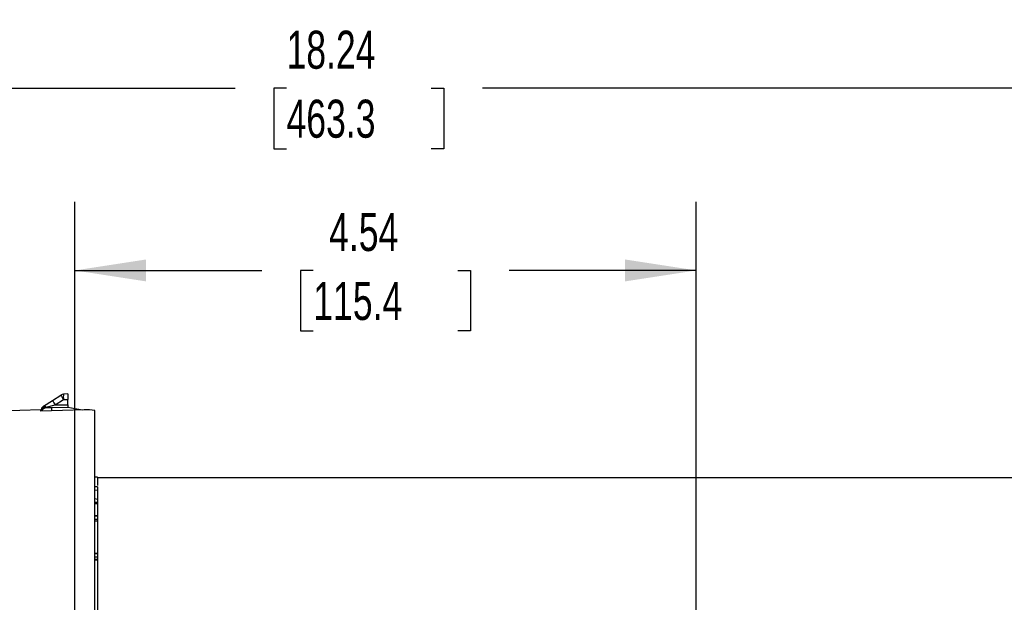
# Model space of a CAD drawing. Header units: inches. Extents: x 0 to 44, y 0 to 34.
# Tile 5 of 21: x 9.1 to 16.3, y 13.4 to 17.6. Entities that reach past the tile are written whole.
import ezdxf

# ---------------------------------------------------------------- set-up
doc = ezdxf.new("R2010")
doc.units = ezdxf.units.IN
doc.header["$LTSCALE"] = 4
doc.header["$MEASUREMENT"] = 0
doc.layers.add('DIMENSIONS', color=140, linetype='Continuous', lineweight=25)
doc.styles.add('SLDTEXTSTYLE0', font='TXT', dxfattribs={"width": 0.7})
doc.dimstyles.new('SLDDIMSTYLE1', dxfattribs={"dimtxt": 0.277778, "dimasz": 0.52, "dimexe": 0, "dimexo": 0.0625, "dimgap": 0.069444, "dimtad": 0, "dimtih": 1, "dimtoh": 1, "dimrnd": 1e-09, "dimzin": 12, "dimdsep": 46, "dimtxsty": 'SLDTEXTSTYLE0', "dimsah": 1, "dimcen": 0.09, "dimadec": 0, "dimazin": 3, "dimtfac": 1, "dimtofl": 0, "dimtmove": 0, "dimatfit": 3, "dimfxl": 0, "dimfrac": 2, "dimtolj": 1, "dimtzin": 12, "dimarcsym": 0})

# ---------------------------------------------------------------- blocks, each defined once
blk = doc.blocks.new('_D_4')
at = {"layer": 'DIMENSIONS'}
for p, q in [((2.4396, 13.3901), (2.4396, 17.6435)), ((20.6778, 13.4429), (20.6778, 17.6435)), ((2.4396, 17.1435), (10.6538, 17.1435)), ((11.0303, 17.1429), (10.937, 17.1429)), ((10.937, 17.1429), (10.937, 16.7012)), ((12.087, 17.1429), (12.1803, 17.1429)), ((12.1803, 17.1429), (12.1803, 16.7012)), ((20.6778, 17.1435), (12.4635, 17.1435)), ((10.937, 16.7012), (11.0303, 16.7012)), ((12.1803, 16.7012), (12.087, 16.7012)), ((20.6778, 11.7886), (20.6778, 13.2029)), ((2.4396, 12.6509), (2.4396, 13.1501))]:
    blk.add_line(p, q, dxfattribs=at)
for points in [[(2.4396, 17.1435), (2.9596, 17.0635), (2.9596, 17.2235)], [(20.6778, 17.1435), (20.1578, 17.2235), (20.1578, 17.0635)]]:
    blk.add_solid(points, dxfattribs=at)
at = {"layer": 'DIMENSIONS', "char_height": 0.27778, "attachment_point": 1, "style": 'SLDTEXTSTYLE0'}
for s, insert in [('18.24', (11.0303, 17.5632)), ('463.3', (11.0303, 17.0593))]:
    blk.add_mtext(s, dxfattribs=dict(at, insert=insert))
blk = doc.blocks.new('_D_6')
at = {"layer": 'DIMENSIONS'}
for p, q in [((9.4829, 13.1847), (9.4829, 16.3118)), ((14.0262, 13.1847), (14.0262, 16.3118)), ((9.4829, 15.8118), (10.8496, 15.8118)), ((11.2262, 15.8112), (11.1329, 15.8112)), ((11.1329, 15.8112), (11.1329, 15.3695)), ((12.2829, 15.8112), (12.3762, 15.8112)), ((12.3762, 15.8112), (12.3762, 15.3695)), ((14.0262, 15.8118), (12.6594, 15.8118)), ((11.1329, 15.3695), (11.2262, 15.3695)), ((12.3762, 15.3695), (12.2829, 15.3695))]:
    blk.add_line(p, q, dxfattribs=at)
for points in [[(9.4829, 15.8118), (10.0029, 15.7318), (10.0029, 15.8918)], [(14.0262, 15.8118), (13.5062, 15.8918), (13.5062, 15.7318)]]:
    blk.add_solid(points, dxfattribs=at)
at = {"layer": 'DIMENSIONS', "char_height": 0.27778, "attachment_point": 1, "style": 'SLDTEXTSTYLE0'}
for s, insert in [('4.54', (11.3417, 16.2315)), ('115.4', (11.2262, 15.7276))]:
    blk.add_mtext(s, dxfattribs=dict(at, insert=insert))

msp = doc.modelspace()

# ---------------------------------------------------------------- linework, layer by layer
for p, q in [((9.4317, 14.9094), (9.3993, 14.9077)), ((9.4317, 14.9094), (9.4317, 14.8701)), ((9.2528, 14.8192), (9.3192, 14.8621)), ((9.3192, 14.8621), (9.38, 14.9015)), ((9.3385, 14.829), (9.3993, 14.8684)), ((9.3385, 14.829), (9.4317, 14.8307)), ((9.3993, 14.8684), (9.4317, 14.8701)), ((9.4317, 14.8307), (9.4317, 14.8701)), ((9.4317, 14.8307), (9.4317, 14.811)), ((9.2348, 14.7929), (8.9241, 14.7848)), ((9.2348, 14.7848), (9.2348, 14.7929)), ((9.5519, 14.7926), (9.2348, 14.7848)), ((9.3126, 14.8089), (9.2677, 14.8081)), ((9.2723, 14.814), (9.3385, 14.829)), ((9.4317, 14.811), (9.3126, 14.8089)), ((9.5382, 14.7922), (9.4317, 14.811)), ((9.6285, 13.2221), (9.6285, 14.7884)), ((9.6482, 14.3013), (9.6285, 14.3013)), ((9.6482, 14.3013), (9.6482, 14.2412)), ((17.5222, 14.2963), (9.6482, 14.2963)), ((9.6482, 14.2318), (9.6284, 14.2324)), ((9.6482, 14.231), (9.6285, 14.2316)), ((9.6285, 14.206), (9.6482, 14.2093)), ((9.6482, 14.231), (9.6482, 14.2317)), ((9.6482, 14.231), (9.6482, 14.2093)), ((9.6482, 14.2093), (9.6482, 14.1382)), ((9.6482, 14.1382), (9.6285, 14.1424)), ((9.6482, 14.1164), (9.6285, 14.1168)), ((9.6285, 14.1111), (9.6482, 14.1108)), ((9.6482, 14.1382), (9.6482, 14.1164)), ((9.6482, 14.1164), (9.6482, 14.1108)), ((9.6482, 14.1108), (9.6482, 14.1076)), ((9.6482, 14.1076), (9.6482, 14.0192)), ((9.6485, 14.0189), (9.6284, 14.0196)), ((9.6482, 14.0162), (9.6285, 14.0169)), ((9.6482, 13.9926), (9.6285, 13.9928)), ((9.6482, 13.9801), (9.6285, 13.9797)), ((9.6482, 14.0162), (9.6482, 14.0188)), ((9.6482, 14.0162), (9.6482, 13.9926)), ((9.6482, 13.9926), (9.6482, 13.9801)), ((9.6482, 13.9801), (9.6482, 13.7422)), ((9.6482, 13.743), (9.6285, 13.7437)), ((9.6482, 13.7404), (9.6285, 13.7411)), ((9.6482, 13.7168), (9.6285, 13.717)), ((9.6285, 13.7015), (9.6482, 13.7013)), ((9.6482, 13.743), (9.6482, 13.7404)), ((9.6482, 13.7404), (9.6482, 13.7168)), ((9.6482, 13.7168), (9.6482, 13.6947)), ((9.6482, 13.7168), (9.6482, 13.7013)), ((9.6482, 13.7013), (9.6482, 13.6947)), ((9.6482, 13.6947), (9.6482, 13.235))]:
    msp.add_line(p, q)
at = {"flags": 128}
for points in [[(9.2733, 14.8083), (9.2727, 14.8103), (9.2723, 14.814)], [(9.274, 14.8083), (9.2735, 14.8083), (9.2733, 14.8083)]]:
    msp.add_lwpolyline(points, dxfattribs=at)
for centre, radius, start, end in [((9.4014, 14.8684), 0.0394, 93, 122.89555), ((9.5878, 14.8881), 0.1894, 174.04331, 185.95669), ((9.5153, 14.9546), 0.2169, 205.24132, 215.37032), ((9.5762, 14.994), 0.2169, 205.24132, 215.37032), ((9.2742, 14.7861), 0.0394, 122.89555, 180), ((9.2687, 14.7797), 0.0345, 84.0987, 169.16949), ((9.2742, 14.769), 0.0394, 91.22053, 156.10681), ((9.2587, 14.8021), 0.0181, 41.09623, 108.81001), ((10.7185, 14.777), 1.4062, 178.6987, 179.59725), ((9.5753, 14.5175), 0.276, 78.87254, 94.86468), ((9.8561, 7.6776), 6.4333, 91.85156, 92.02698), ((9.8549, 8.6044), 5.0945, 92.32529, 92.54688)]:
    msp.add_arc(centre, radius, start, end)

# ---------------------------------------------------------------- dimensions: what is measured, and where the dimension line sits
at = {"layer": 'DIMENSIONS'}
for base, p1, p2, picture, middle in [((2.4396, 17.1435), (20.6778, 11.5886), (2.4396, 12.4509), '_D_4', (11.5587, 17.1435)), ((14.0262, 15.8118), (9.4829, 12.9847), (14.0262, 12.9847), '_D_6', (11.7545, 15.8118))]:
    dim = msp.add_linear_dim(base=base, p1=p1, p2=p2, angle=0, dimstyle='SLDDIMSTYLE1', dxfattribs=at)
    dim.commit()
    dim.dimension.update_dxf_attribs({"geometry": picture, "text_midpoint": middle, "dimtype": 160})

doc.saveas('drawing.dxf')
